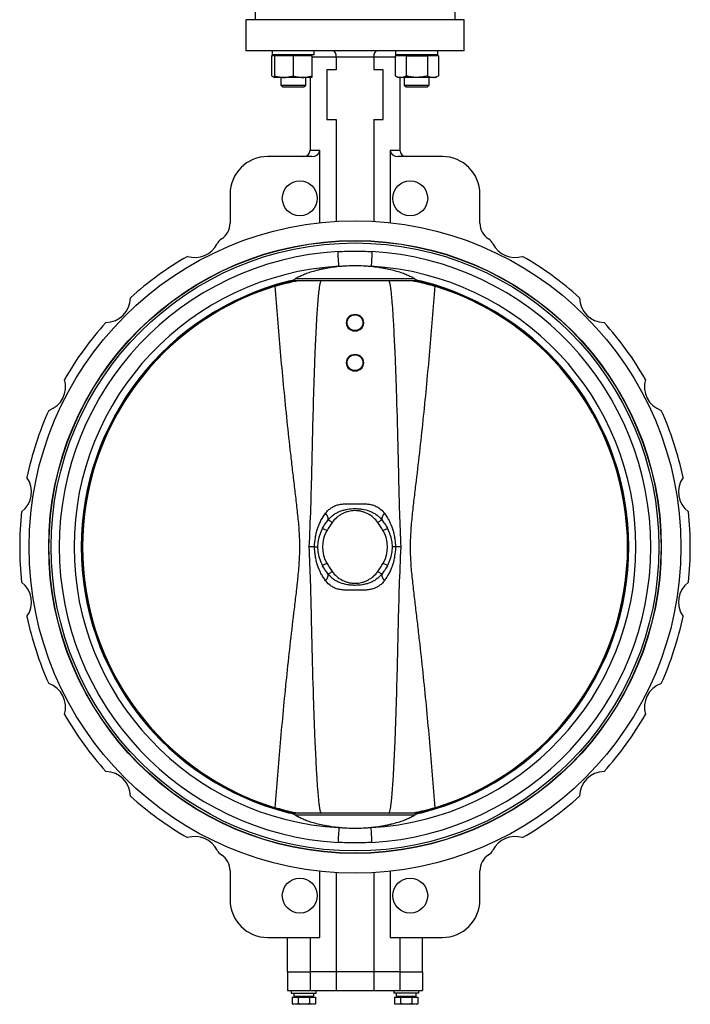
# Model space of a CAD drawing. Header units: millimetres. Extents: x 441 to 3746, y -9 to 3132.
# Tile 3 of 8: x 1439 to 1976, y 893 to 1681. Entities that reach past the tile are written whole.
import ezdxf

# ---------------------------------------------------------------- set-up
doc = ezdxf.new("R2010")
doc.units = ezdxf.units.MM

msp = doc.modelspace()

# ---------------------------------------------------------------- linework, layer by layer
at = {"color": 7, "linetype": 'Continuous', "lineweight": 25}
for p, q in [((1627.94, 1691.24), (1627.94, 1681.24)), ((1787.94, 1691.24), (1787.94, 1681.24)), ((1620.44, 1681.24), (1620.44, 1656.24)), ((1627.94, 1681.24), (1620.44, 1681.24)), ((1787.94, 1681.24), (1627.94, 1681.24)), ((1795.44, 1681.24), (1787.94, 1681.24)), ((1795.44, 1656.24), (1795.44, 1681.24)), ((1795.44, 1656.24), (1620.44, 1656.24)), ((1641.64, 1656.24), (1641.64, 1653.04)), ((1675.24, 1653.04), (1675.24, 1656.24)), ((1740.65, 1653.04), (1740.65, 1656.24)), ((1774.24, 1653.04), (1774.24, 1656.24)), ((1643.44, 1652.24), (1641.12, 1652.24)), ((1641.12, 1652.24), (1641.12, 1636.38)), ((1675.24, 1653.04), (1641.64, 1653.04)), ((1643.44, 1653.04), (1643.44, 1652.24)), ((1650.94, 1652.24), (1643.44, 1652.24)), ((1643.44, 1652.24), (1643.44, 1636.38)), ((1658.44, 1652.24), (1650.94, 1652.24)), ((1665.94, 1652.24), (1658.44, 1652.24)), ((1658.44, 1652.24), (1658.44, 1636.38)), ((1673.44, 1652.24), (1665.94, 1652.24)), ((1673.44, 1652.24), (1673.44, 1653.04)), ((1673.44, 1652.24), (1673.44, 1636.38)), ((1722.94, 1651.24), (1692.94, 1651.24)), ((1692.94, 1651.24), (1692.94, 1641.24)), ((1722.94, 1651.24), (1722.94, 1641.24)), ((1744.45, 1652.24), (1740.12, 1652.24)), ((1740.12, 1652.24), (1740.12, 1636.38)), ((1774.24, 1653.04), (1740.65, 1653.04)), ((1742.44, 1653.04), (1742.44, 1652.24)), ((1748.78, 1652.24), (1744.45, 1652.24)), ((1748.78, 1652.24), (1748.78, 1636.38)), ((1748.78, 1652.24), (1757.44, 1652.24)), ((1757.44, 1652.24), (1766.1, 1652.24)), ((1770.43, 1652.24), (1766.1, 1652.24)), ((1766.1, 1652.24), (1766.1, 1636.38)), ((1774.76, 1652.24), (1770.43, 1652.24)), ((1772.44, 1652.24), (1772.44, 1653.04)), ((1774.76, 1652.24), (1774.76, 1636.38)), ((1685.44, 1641.24), (1685.44, 1601.24)), ((1692.94, 1641.24), (1685.44, 1641.24)), ((1730.44, 1641.24), (1722.94, 1641.24)), ((1730.44, 1601.24), (1730.44, 1641.24)), ((1641.12, 1636.38), (1643.44, 1635.04)), ((1650.94, 1635.04), (1643.44, 1635.04)), ((1648.44, 1635.04), (1648.44, 1628.81)), ((1665.94, 1635.04), (1650.94, 1635.04)), ((1673.44, 1635.04), (1665.94, 1635.04)), ((1668.44, 1628.81), (1668.44, 1635.04)), ((1671.94, 1635.04), (1671.94, 1576.74)), ((1740.12, 1636.38), (1742.44, 1635.04)), ((1744.45, 1635.04), (1742.44, 1635.04)), ((1743.94, 1635.04), (1743.94, 1576.74)), ((1757.44, 1635.04), (1744.45, 1635.04)), ((1747.44, 1635.04), (1747.44, 1628.81)), ((1770.43, 1635.04), (1757.44, 1635.04)), ((1767.44, 1628.81), (1767.44, 1635.04)), ((1772.44, 1635.04), (1770.43, 1635.04)), ((1772.44, 1635.04), (1774.76, 1636.38)), ((1648.44, 1628.81), (1649.81, 1627.44)), ((1648.44, 1628.81), (1668.44, 1628.81)), ((1649.81, 1627.44), (1667.07, 1627.44)), ((1667.07, 1627.44), (1668.44, 1628.81)), ((1747.44, 1628.81), (1748.81, 1627.44)), ((1747.44, 1628.81), (1767.44, 1628.81)), ((1748.81, 1627.44), (1766.06, 1627.44)), ((1766.06, 1627.44), (1767.44, 1628.81)), ((1685.44, 1601.24), (1692.94, 1601.24)), ((1692.94, 1601.24), (1692.94, 1519.81)), ((1722.94, 1601.24), (1730.44, 1601.24)), ((1722.94, 1601.24), (1722.94, 1519.81)), ((1671.94, 1576.74), (1679.72, 1576.74)), ((1679.72, 1518.71), (1679.72, 1576.74)), ((1736.16, 1576.74), (1743.94, 1576.74)), ((1736.16, 1576.74), (1736.16, 1518.71)), ((1673.38, 1571.74), (1637.94, 1571.74)), ((1777.94, 1571.74), (1742.49, 1571.74)), ((1607.94, 1541.74), (1607.94, 1518.37)), ((1807.94, 1518.37), (1807.94, 1541.74)), ((1688.96, 1503.75), (1688.96, 1503.55)), ((1726.91, 1503.55), (1726.91, 1503.75)), ((1755.79, 1473.89), (1660.08, 1473.89)), ((1756.3, 1472.29), (1659.57, 1472.29)), ((1675.55, 1259.24), (1671.09, 1259.24)), ((1744.79, 1259.24), (1740.32, 1259.24)), ((1756.3, 1046.19), (1659.57, 1046.19)), ((1755.79, 1044.59), (1660.08, 1044.59)), ((1688.96, 1014.92), (1688.96, 1014.72)), ((1726.91, 1014.72), (1726.91, 1014.92)), ((1607.94, 1000.11), (1607.94, 976.74)), ((1679.72, 946.74), (1679.72, 999.77)), ((1692.94, 998.67), (1692.94, 919.24)), ((1722.94, 998.67), (1722.94, 919.24)), ((1736.16, 999.77), (1736.16, 946.74)), ((1807.94, 976.74), (1807.94, 1000.11)), ((1637.94, 946.74), (1679.72, 946.74)), ((1653.94, 919.24), (1653.94, 946.74)), ((1671.94, 946.74), (1671.94, 919.24)), ((1736.16, 946.74), (1777.94, 946.74)), ((1743.94, 946.74), (1743.94, 919.24)), ((1761.94, 919.24), (1761.94, 946.74)), ((1653.94, 919.24), (1671.94, 919.24)), ((1653.94, 919.24), (1653.94, 904.24)), ((1692.94, 919.24), (1671.94, 919.24)), ((1671.94, 919.24), (1671.94, 904.24)), ((1722.94, 919.24), (1692.94, 919.24)), ((1692.94, 919.24), (1692.94, 904.24)), ((1743.94, 919.24), (1722.94, 919.24)), ((1722.94, 919.24), (1722.94, 904.24)), ((1743.94, 919.24), (1761.94, 919.24)), ((1743.94, 919.24), (1743.94, 904.24)), ((1761.94, 919.24), (1761.94, 904.24)), ((1653.94, 904.24), (1671.94, 904.24)), ((1656.94, 904.24), (1656.94, 902.24)), ((1656.94, 902.24), (1676.94, 902.24)), ((1657.7, 899.04), (1657.7, 893.69)), ((1657.7, 899.04), (1662.32, 899.04)), ((1658.89, 899.64), (1659.03, 899.64)), ((1659.03, 899.64), (1674.99, 899.64)), ((1662.32, 899.04), (1662.32, 893.69)), ((1662.32, 899.04), (1671.56, 899.04)), ((1671.56, 899.04), (1671.56, 893.69)), ((1671.56, 899.04), (1676.18, 899.04)), ((1671.94, 904.24), (1692.94, 904.24)), ((1674.99, 899.64), (1674.99, 902.24)), ((1676.18, 899.04), (1676.18, 893.69)), ((1676.94, 902.24), (1676.94, 904.24)), ((1692.94, 904.24), (1722.94, 904.24)), ((1722.94, 904.24), (1743.94, 904.24)), ((1738.94, 904.24), (1738.94, 902.24)), ((1758.94, 902.24), (1738.94, 902.24)), ((1739.7, 899.04), (1739.7, 893.69)), ((1739.7, 899.04), (1744.32, 899.04)), ((1740.89, 902.24), (1740.89, 899.64)), ((1740.89, 899.64), (1756.99, 899.64)), ((1743.94, 904.24), (1761.94, 904.24)), ((1744.32, 899.04), (1744.32, 893.69)), ((1744.32, 899.04), (1753.56, 899.04)), ((1753.56, 899.04), (1753.56, 893.69)), ((1753.56, 899.04), (1758.18, 899.04)), ((1758.18, 899.04), (1758.18, 893.69)), ((1758.94, 902.24), (1758.94, 904.24)), ((1657.7, 893.69), (1658.94, 893.24)), ((1660.01, 893.24), (1657.7, 893.69)), ((1662.32, 893.69), (1660.01, 893.24)), ((1666.94, 893.24), (1660.01, 893.24)), ((1673.87, 893.24), (1666.94, 893.24)), ((1673.87, 893.24), (1671.56, 893.69)), ((1676.18, 893.69), (1673.87, 893.24)), ((1674.94, 893.24), (1676.18, 893.69)), ((1739.7, 893.69), (1740.94, 893.24)), ((1742.01, 893.24), (1739.7, 893.69)), ((1744.32, 893.69), (1742.01, 893.24)), ((1748.94, 893.24), (1742.01, 893.24)), ((1755.87, 893.24), (1748.94, 893.24)), ((1755.87, 893.24), (1753.56, 893.69)), ((1758.18, 893.69), (1755.87, 893.24)), ((1756.94, 893.24), (1758.18, 893.69))]:
    msp.add_line(p, q, dxfattribs=at)
at = {"color": 8, "linetype": 'Continuous', "lineweight": 25}
for p, q in [((1692.94, 1651.24), (1673.44, 1651.24)), ((1740.12, 1651.24), (1722.94, 1651.24))]:
    msp.add_line(p, q, dxfattribs=at)
at = {"color": 7, "linetype": 'Continuous', "lineweight": 25, "flags": 128}
for points in [[(1695.01, 1483.87), (1694.98, 1484.38), (1694.93, 1485.25), (1694.86, 1486.44), (1694.78, 1487.92), (1694.68, 1489.64), (1694.57, 1491.55), (1694.45, 1493.59), (1694.33, 1495.7)], [(1721.55, 1495.7), (1721.43, 1493.59), (1721.31, 1491.55), (1721.2, 1489.64), (1721.1, 1487.92), (1721.02, 1486.44), (1720.95, 1485.25), (1720.9, 1484.38), (1720.87, 1483.87)], [(1653.89, 1471.67), (1653.89, 1471.67), (1653.89, 1471.67), (1653.89, 1471.67), (1653.89, 1471.67), (1653.89, 1471.67), (1653.89, 1471.67), (1653.89, 1471.67), (1653.89, 1471.68)], [(1761.99, 1471.67), (1761.99, 1471.67), (1761.99, 1471.67), (1761.99, 1471.67), (1761.99, 1471.67), (1761.99, 1471.67), (1761.99, 1471.67), (1761.99, 1471.67), (1761.99, 1471.68)], [(1689.67, 1278.79), (1689.16, 1279.16), (1688.65, 1279.52), (1688.17, 1279.87), (1687.73, 1280.18), (1687.34, 1280.46), (1687.01, 1280.7), (1686.75, 1280.89), (1686.56, 1281.03)], [(1726.2, 1278.79), (1726.72, 1279.16), (1727.23, 1279.52), (1727.7, 1279.87), (1728.14, 1280.18), (1728.54, 1280.46), (1728.87, 1280.7), (1729.13, 1280.89), (1729.32, 1281.03)], [(1685.41, 1272.21), (1684.73, 1272.6), (1684.08, 1272.98), (1683.48, 1273.32), (1682.96, 1273.63), (1682.53, 1273.87), (1682.21, 1274.06), (1682.01, 1274.17), (1681.94, 1274.21)], [(1733.93, 1274.21), (1733.87, 1274.17), (1733.67, 1274.06), (1733.35, 1273.87), (1732.92, 1273.63), (1732.39, 1273.32), (1731.79, 1272.98), (1731.14, 1272.6), (1730.47, 1272.21)], [(1685.41, 1246.26), (1684.73, 1245.87), (1684.08, 1245.5), (1683.48, 1245.15), (1682.96, 1244.85), (1682.53, 1244.6), (1682.21, 1244.42), (1682.01, 1244.3), (1681.94, 1244.26)], [(1733.93, 1244.26), (1733.87, 1244.3), (1733.67, 1244.42), (1733.35, 1244.6), (1732.92, 1244.85), (1732.39, 1245.15), (1731.79, 1245.5), (1731.14, 1245.87), (1730.47, 1246.26)], [(1686.56, 1237.45), (1686.75, 1237.58), (1687.01, 1237.77), (1687.34, 1238.01), (1687.73, 1238.29), (1688.17, 1238.61), (1688.65, 1238.95), (1689.16, 1239.31), (1689.67, 1239.68)], [(1729.32, 1237.45), (1729.13, 1237.58), (1728.87, 1237.77), (1728.54, 1238.01), (1728.14, 1238.29), (1727.7, 1238.61), (1727.23, 1238.95), (1726.72, 1239.31), (1726.2, 1239.68)], [(1653.89, 1046.8), (1653.89, 1046.8), (1653.89, 1046.8), (1653.89, 1046.8), (1653.89, 1046.8), (1653.89, 1046.8), (1653.89, 1046.8), (1653.89, 1046.8), (1653.89, 1046.8)], [(1761.99, 1046.8), (1761.99, 1046.8), (1761.99, 1046.8), (1761.99, 1046.8), (1761.99, 1046.8), (1761.99, 1046.8), (1761.99, 1046.8), (1761.99, 1046.8), (1761.99, 1046.8)], [(1695.01, 1034.61), (1694.98, 1034.09), (1694.93, 1033.23), (1694.86, 1032.04), (1694.78, 1030.56), (1694.68, 1028.83), (1694.57, 1026.92), (1694.45, 1024.88), (1694.33, 1022.78)], [(1721.55, 1022.78), (1721.43, 1024.88), (1721.31, 1026.92), (1721.2, 1028.83), (1721.1, 1030.56), (1721.02, 1032.04), (1720.95, 1033.23), (1720.9, 1034.09), (1720.87, 1034.61)]]:
    msp.add_lwpolyline(points, dxfattribs=at)
at = {"color": 7, "linetype": 'Continuous', "lineweight": 25}
for centre, radius in [((1663.75, 1538.26), 14), ((1752.13, 1538.26), 14), ((1707.94, 1259.24), 261), ((1707.94, 1259.24), 245.25), ((1707.94, 1259.24), 245.05), ((1707.94, 1259.24), 243.3), ((1707.94, 1438.73), 6.8), ((1707.94, 1438.73), 6.32), ((1707.94, 1406.73), 6.8), ((1707.94, 1406.73), 6.32), ((1663.75, 980.22), 14), ((1752.13, 980.22), 14)]:
    msp.add_circle(centre, radius, dxfattribs=at)
for centre, radius, start, end in [((1666.94, 1576.74), 5, 270, 0), ((1748.94, 1576.74), 5, 180, 270), ((1637.94, 1541.74), 30, 90, 180), ((1777.94, 1541.74), 30, 0, 90), ((1592.94, 1518.37), 15, 302.58724, 0), ((1822.94, 1518.37), 15, 180, 237.41276), ((1606.4, 1497.3), 10, 122.58724, 152.9441), ((1809.47, 1497.3), 10, 27.0559, 57.41276), ((1579.69, 1510.95), 20, 252.89397, 332.9441), ((1836.19, 1510.95), 20, 207.0559, 287.10603), ((1707.94, 1259.24), 236.85, 93.29412, 266.70588), ((1707.94, 1259.24), 268.5, 119.9717, 132.0283), ((1707.94, 1259.24), 236.85, 273.29412, 86.70588), ((1707.94, 1259.24), 268.5, 47.9717, 60.0283), ((1707.94, 1259.24), 225, 93.29412, 266.70588), ((1707.94, 1259.24), 225, 273.29412, 86.70588), ((1707.94, 1259.24), 219.21, 104.27428, 255.72572), ((1707.94, 1259.24), 219.2, 104.27428, 255.72572), ((1707.94, 1259.24), 218.28, 102.56318, 257.43682), ((1707.94, 1259.24), 218.25, 107.02537, 252.97463), ((1658.82, 1452.29), 20, 98.33067, 99.19645), ((1707.94, 1259.24), 218.28, 282.56318, 77.43682), ((1757.05, 1452.29), 20, 80.80355, 81.66933), ((1707.94, 1259.24), 219.21, 284.27428, 75.72572), ((1707.94, 1259.24), 219.2, 284.27428, 75.72572), ((1707.94, 1259.24), 218.25, 287.02537, 72.97463), ((1508.18, 1458.99), 20, 270.89397, 359.10603), ((1907.7, 1458.99), 20, 180.89397, 269.10603), ((1707.94, 1259.24), 268.5, 137.9717, 150.0283), ((1707.94, 1259.24), 268.5, 29.9717, 42.0283), ((1456.23, 1387.49), 20, 288.89397, 17.10603), ((1959.65, 1387.49), 20, 162.89397, 251.10603), ((1707.94, 1259.24), 268.5, 155.9717, 168.0283), ((1707.94, 1259.24), 268.5, 11.9717, 24.0283), ((1428.92, 1303.43), 20, 306.89397, 35.10603), ((1986.96, 1303.43), 20, 144.89397, 233.10603), ((1707.94, 1259.24), 268.5, 173.9717, 186.0283), ((1677.49, 1280.39), 9.09, 4.01419, 40.245), ((1738.39, 1280.39), 9.09, 139.755, 175.98581), ((1707.94, 1259.24), 268.5, 353.9717, 6.0283), ((1707.94, 1259.24), 30, 150.0583, 209.9417), ((1707.94, 1259.24), 26, 150.0583, 209.9417), ((1707.94, 1259.24), 26, 330.0583, 29.9417), ((1707.94, 1259.24), 30, 330.0583, 29.9417), ((1677.49, 1238.09), 9.09, 319.755, 355.98581), ((1738.39, 1238.09), 9.09, 184.01419, 220.245), ((1428.92, 1215.04), 20, 324.89397, 53.10603), ((1986.96, 1215.04), 20, 126.89397, 215.10603), ((1707.94, 1259.24), 268.5, 191.9717, 204.0283), ((1707.94, 1259.24), 268.5, 335.9717, 348.0283), ((1456.23, 1130.98), 20, 342.89397, 71.10603), ((1959.65, 1130.98), 20, 108.89397, 197.10603), ((1707.94, 1259.24), 268.5, 209.9717, 222.0283), ((1707.94, 1259.24), 268.5, 317.9717, 330.0283), ((1508.18, 1059.48), 20, 0.89397, 89.10603), ((1907.7, 1059.48), 20, 90.89397, 179.10603), ((1707.94, 1259.24), 268.5, 227.9717, 240.0283), ((1707.94, 1259.24), 268.5, 299.9717, 312.0283), ((1658.82, 1066.19), 20, 260.80355, 261.66933), ((1757.05, 1066.19), 20, 278.33067, 279.19645), ((1579.69, 1007.53), 20, 27.0559, 107.10603), ((1836.19, 1007.53), 20, 72.89397, 152.9441), ((1606.4, 1021.17), 10, 207.0559, 237.41276), ((1809.47, 1021.17), 10, 302.58724, 332.9441), ((1592.94, 1000.11), 15, 0, 57.41276), ((1822.94, 1000.11), 15, 122.58724, 180), ((1637.94, 976.74), 30, 180, 270), ((1777.94, 976.74), 30, 270, 0)]:
    msp.add_arc(centre, radius, start, end, dxfattribs=at)
at = {"color": 8, "linetype": 'Continuous', "lineweight": 25}
for start, end in [(103.57047, 256.42953), (283.57047, 76.42953)]:
    msp.add_arc((1707.94, 1259.24), 219.03, start, end, dxfattribs=at)
at = {"color": 7, "linetype": 'Continuous', "lineweight": 25}
for centre, major_axis, ratio, start_param, end_param in [((1690.49, 1651.24), (0, 5), 0.489084, 4.712389, 6.283185), ((1725.38, 1651.24), (0, 5), 0.489084, 0, 1.570796), ((1673.38, 1576.74), (6.33, 0), 0.789352, 4.712389, 6.283185), ((1742.49, 1576.74), (6.33, 0), 0.789352, 3.141593, 4.712389), ((1666.94, 902.24), (0, 13.94), 0.57735, 1.570796, 1.758368), ((1666.94, 899.64), (0, 13.94), 0.57735, 1.477424, 1.570796), ((1748.94, 899.64), (0, 13.94), 0.57735, 4.712389, 4.89996), ((1748.94, 902.24), (0, 13.94), 0.57735, 4.619017, 4.712389)]:
    msp.add_ellipse(centre, major_axis=major_axis, ratio=ratio, start_param=start_param, end_param=end_param, dxfattribs=at)
for points, knots in [([(1641.12, 1636.38), (1641.82, 1635.96), (1642.58, 1635.5), (1643.37, 1635.38), (1643.44, 1635.37)], [0, 0, 0, 0, 0.9159386, 1, 1, 1, 1]), ([(1643.44, 1636.38), (1644.66, 1636), (1647.12, 1635.25), (1649.66, 1635.11), (1650.94, 1635.04)], [0, 0, 0, 0, 0.495458, 1, 1, 1, 1]), ([(1643.44, 1636.38), (1643.44, 1636.18), (1643.44, 1635.7), (1643.44, 1635.16), (1643.44, 1635.08), (1643.44, 1635.04)], [0, 0, 0, 0, 0.257243, 0.62638, 1, 1, 1, 1]), ([(1650.94, 1635.04), (1651.12, 1635.04), (1652.46, 1635.05), (1655, 1635.34), (1657.29, 1636.03), (1658.44, 1636.38)], [0, 0, 0, 0, 0.070103, 0.530791, 1, 1, 1, 1]), ([(1658.44, 1636.38), (1659.66, 1636), (1662.12, 1635.25), (1664.66, 1635.11), (1665.94, 1635.04)], [0, 0, 0, 0, 0.495458, 1, 1, 1, 1]), ([(1665.94, 1635.04), (1666.12, 1635.04), (1667.46, 1635.05), (1670, 1635.34), (1672.29, 1636.03), (1673.44, 1636.38)], [0, 0, 0, 0, 0.070103, 0.530791, 1, 1, 1, 1]), ([(1673.44, 1636.38), (1673.44, 1636.18), (1673.44, 1635.7), (1673.44, 1635.16), (1673.44, 1635.08), (1673.44, 1635.04)], [0, 0, 0, 0, 0.257243, 0.62638, 1, 1, 1, 1]), ([(1740.12, 1636.38), (1740.82, 1636), (1742.24, 1635.25), (1743.7, 1635.11), (1744.45, 1635.04)], [0, 0, 0, 0, 0.495458, 1, 1, 1, 1]), ([(1744.45, 1635.04), (1744.55, 1635.04), (1745.33, 1635.05), (1746.79, 1635.34), (1748.11, 1636.03), (1748.78, 1636.38)], [0, 0, 0, 0, 0.070103, 0.530791, 1, 1, 1, 1]), ([(1757.44, 1635.04), (1756.65, 1635.06), (1754.8, 1635.11), (1751.89, 1635.55), (1749.82, 1636.1), (1748.78, 1636.38)], [0, 0, 0, 0, 0.268407, 0.632372, 1, 1, 1, 1]), ([(1766.1, 1636.38), (1765.37, 1636.18), (1763.6, 1635.7), (1760.71, 1635.16), (1758.53, 1635.08), (1757.44, 1635.04)], [0, 0, 0, 0, 0.257243, 0.62638, 1, 1, 1, 1]), ([(1766.1, 1636.38), (1766.8, 1636), (1768.22, 1635.25), (1769.69, 1635.11), (1770.43, 1635.04)], [0, 0, 0, 0, 0.495458, 1, 1, 1, 1]), ([(1770.43, 1635.04), (1770.53, 1635.04), (1771.31, 1635.05), (1772.77, 1635.34), (1774.09, 1636.03), (1774.76, 1636.38)], [0, 0, 0, 0, 0.070103, 0.530791, 1, 1, 1, 1]), ([(1694.33, 1495.7), (1696.6, 1495.83), (1698.86, 1495.89), (1703.4, 1495.96), (1705.67, 1495.97), (1710.21, 1495.97), (1712.47, 1495.96), (1717.01, 1495.89), (1719.28, 1495.83), (1721.55, 1495.7)], [0, 0, 0, 0, 0.25, 0.25, 0.5, 0.5, 0.75, 0.75, 1, 1, 1, 1]), ([(1660.08, 1473.89), (1660.78, 1474.36), (1661.58, 1474.84), (1663.4, 1475.81), (1664.42, 1476.3), (1666.1, 1477.04), (1666.69, 1477.29), (1667.61, 1477.66), (1667.92, 1477.78), (1668.56, 1478.03), (1668.89, 1478.15), (1670.56, 1478.76), (1671.98, 1479.23), (1674.97, 1480.15), (1676.56, 1480.59), (1679.06, 1481.21), (1679.91, 1481.41), (1681.67, 1481.8), (1682.57, 1481.99), (1685.3, 1482.53), (1687.17, 1482.85), (1691.02, 1483.42), (1692.99, 1483.67), (1695.01, 1483.87)], [0, 0, 0, 0, 0.125, 0.125, 0.25, 0.25, 0.3125, 0.3125, 0.34375, 0.34375, 0.375, 0.375, 0.5, 0.5, 0.625, 0.625, 0.6875, 0.6875, 0.75, 0.75, 0.875, 0.875, 1, 1, 1, 1]), ([(1695.01, 1483.87), (1696.06, 1483.97), (1697.12, 1484.06), (1699.27, 1484.22), (1700.36, 1484.29), (1703.6, 1484.45), (1705.76, 1484.5), (1710.1, 1484.5), (1712.27, 1484.45), (1715, 1484.32), (1715.54, 1484.29), (1716.62, 1484.22), (1717.16, 1484.18), (1718.76, 1484.06), (1719.82, 1483.97), (1720.87, 1483.87)], [0, 0, 0, 0, 0.125, 0.125, 0.25, 0.25, 0.5, 0.5, 0.75, 0.75, 0.8125, 0.8125, 0.875, 0.875, 1, 1, 1, 1]), ([(1720.87, 1483.87), (1722.88, 1483.67), (1724.85, 1483.42), (1727.74, 1483), (1728.7, 1482.84), (1730.59, 1482.52), (1731.52, 1482.35), (1734.24, 1481.81), (1735.97, 1481.42), (1739.3, 1480.59), (1740.88, 1480.15), (1743.15, 1479.46), (1743.89, 1479.23), (1745.31, 1478.75), (1745.99, 1478.51), (1747.97, 1477.79), (1749.19, 1477.3), (1751.43, 1476.32), (1752.46, 1475.82), (1754.29, 1474.84), (1755.1, 1474.36), (1755.79, 1473.89)], [0, 0, 0, 0, 0.125, 0.125, 0.1875, 0.1875, 0.25, 0.25, 0.375, 0.375, 0.5, 0.5, 0.5625, 0.5625, 0.625, 0.625, 0.75, 0.75, 0.875, 0.875, 1, 1, 1, 1]), ([(1644.04, 1467.92), (1646.55, 1468.66), (1650.35, 1469.78), (1655.4, 1471.01), (1658.7, 1471.77), (1660.63, 1472.12), (1661.35, 1472.25)], [0, 0, 0, 0, 0.428581, 0.64909, 0.869591, 1, 1, 1, 1]), ([(1644.04, 1050.55), (1645.35, 1067.9), (1646.76, 1085.24), (1649.81, 1119.89), (1651.46, 1137.21), (1654.14, 1163.17), (1655.07, 1171.82), (1657.01, 1189.12), (1658.02, 1197.77), (1659.57, 1210.74), (1660.08, 1215.06), (1661.1, 1223.71), (1661.6, 1228.04), (1662.52, 1236.71), (1662.94, 1241.05), (1663.41, 1247.59), (1663.53, 1249.77), (1663.71, 1254.14), (1663.76, 1256.33), (1663.78, 1260.72), (1663.75, 1262.92), (1663.6, 1267.32), (1663.49, 1269.52), (1663.06, 1276.09), (1662.65, 1280.46), (1661.74, 1289.19), (1661.24, 1293.55), (1660.22, 1302.27), (1659.7, 1306.62), (1658.66, 1315.33), (1658.15, 1319.68), (1657.13, 1328.39), (1656.63, 1332.74), (1655.17, 1345.81), (1654.23, 1354.52), (1651.52, 1380.66), (1649.86, 1398.1), (1646.78, 1432.99), (1645.36, 1450.45), (1644.04, 1467.92)], [0, 0, 0, 0, 0.125, 0.125, 0.25, 0.25, 0.3125, 0.3125, 0.375, 0.375, 0.40625, 0.40625, 0.4375, 0.4375, 0.46875, 0.46875, 0.484375, 0.484375, 0.5, 0.5, 0.515625, 0.515625, 0.53125, 0.53125, 0.5625, 0.5625, 0.59375, 0.59375, 0.625, 0.625, 0.65625, 0.65625, 0.6875, 0.6875, 0.75, 0.75, 0.875, 0.875, 1, 1, 1, 1]), ([(1653.89, 1471.68), (1654.19, 1471.75), (1654.5, 1471.82), (1655.08, 1471.94), (1655.37, 1472), (1655.65, 1472.04)], [0, 0, 0, 0, 0.5, 0.5, 1, 1, 1, 1]), ([(1655.63, 1472.03), (1655.35, 1471.99), (1655.07, 1471.93), (1654.49, 1471.81), (1654.19, 1471.75), (1653.89, 1471.67)], [0, 0, 0, 0, 0.5, 0.5, 1, 1, 1, 1]), ([(1655.65, 1472.04), (1655.64, 1472.04), (1655.63, 1472.03), (1655.63, 1472.03), (1655.63, 1472.03), (1655.63, 1472.03), (1655.63, 1472.03)], [0, 0, 0, 0, 0.00008392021, 0.00008392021, 0.00008392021, 0.00009051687, 0.00009051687, 0.00009051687, 0.00009051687]), ([(1655.65, 1472.04), (1655.65, 1472.05), (1655.67, 1472.05), (1655.7, 1472.06), (1655.72, 1472.07), (1655.77, 1472.09), (1655.81, 1472.1), (1655.92, 1472.13), (1656, 1472.15), (1656.23, 1472.22), (1656.39, 1472.26), (1656.54, 1472.3)], [0, 0, 0, 0, 0.0625, 0.0625, 0.125, 0.125, 0.25, 0.25, 0.5, 0.5, 1, 1, 1, 1]), ([(1655.92, 1472.08), (1656.03, 1472.09), (1656.14, 1472.12), (1656.36, 1472.19), (1656.46, 1472.23), (1656.54, 1472.3)], [0, 0, 0, 0, 0.5, 0.5, 1, 1, 1, 1]), ([(1658.82, 1472.29), (1658.63, 1472.29), (1658.43, 1472.28), (1657.98, 1472.27), (1657.73, 1472.26), (1657.23, 1472.23), (1656.97, 1472.2), (1656.58, 1472.16), (1656.45, 1472.15), (1656.19, 1472.11), (1656.05, 1472.1), (1655.92, 1472.08)], [0, 0, 0, 0, 0.25, 0.25, 0.5, 0.5, 0.75, 0.75, 0.875, 0.875, 1, 1, 1, 1]), ([(1656.54, 1472.3), (1656.87, 1472.39), (1657.18, 1472.48), (1657.79, 1472.65), (1658.08, 1472.75), (1658.46, 1472.89), (1658.59, 1472.93), (1658.81, 1473.02), (1658.91, 1473.07), (1659.09, 1473.15), (1659.17, 1473.19), (1659.3, 1473.27), (1659.36, 1473.31), (1659.4, 1473.34)], [0, 0, 0, 0, 0.25, 0.25, 0.5, 0.5, 0.625, 0.625, 0.75, 0.75, 0.875, 0.875, 1, 1, 1, 1]), ([(1659.57, 1472.29), (1659.5, 1472.29), (1659.4, 1472.29), (1659.15, 1472.29), (1659, 1472.29), (1658.82, 1472.29)], [0, 0, 0, 0, 0.5, 0.5, 1, 1, 1, 1]), ([(1659.4, 1473.34), (1659.44, 1473.17), (1659.47, 1472.99), (1659.53, 1472.64), (1659.55, 1472.46), (1659.57, 1472.29)], [0, 0, 0, 0, 0.5, 0.5, 1, 1, 1, 1]), ([(1680.75, 1472.29), (1680.74, 1472.28), (1680.6, 1472.15), (1680.23, 1471.31), (1679.57, 1468.76), (1678.95, 1464.49), (1678.16, 1456.24), (1677.28, 1445.01), (1676.52, 1430.81), (1675.64, 1410.85), (1674.71, 1385.13), (1673.93, 1353.65), (1673.21, 1322.18), (1672.4, 1290.7), (1671.53, 1269.72), (1671.09, 1259.24)], [0, 0, 0, 0, 0.00032, 0.003318, 0.013745, 0.038831, 0.063995, 0.130484, 0.197015, 0.263547, 0.410818, 0.558126, 0.705451, 0.852742, 1, 1, 1, 1]), ([(1744.79, 1259.24), (1744.42, 1268.36), (1743.68, 1286.61), (1743.08, 1313.98), (1742.34, 1346.69), (1741.38, 1379.97), (1740.26, 1410.62), (1739.32, 1431.15), (1738.53, 1444.91), (1737.88, 1454.13), (1737.33, 1460.31), (1736.88, 1464.46), (1736.49, 1467.24), (1736.17, 1469.11), (1735.89, 1470.37), (1735.62, 1471.3), (1735.39, 1471.93), (1735.19, 1472.21), (1735.13, 1472.29)], [0, 0, 0, 0, 0.128083, 0.256207, 0.384334, 0.587401, 0.723424, 0.814595, 0.875749, 0.916812, 0.944429, 0.963045, 0.975638, 0.9842, 0.990067, 0.994133, 0.998411, 1, 1, 1, 1]), ([(1771.84, 1467.92), (1770.52, 1450.58), (1769.11, 1433.24), (1766.06, 1398.58), (1764.42, 1381.26), (1761.73, 1355.3), (1760.8, 1346.65), (1758.86, 1329.36), (1757.85, 1320.71), (1756.31, 1307.74), (1755.79, 1303.41), (1754.77, 1294.76), (1754.27, 1290.43), (1753.35, 1281.76), (1752.93, 1277.42), (1752.47, 1270.89), (1752.34, 1268.71), (1752.16, 1264.34), (1752.11, 1262.15), (1752.09, 1257.75), (1752.13, 1255.55), (1752.27, 1251.15), (1752.39, 1248.96), (1752.82, 1242.38), (1753.22, 1238.01), (1754.13, 1229.28), (1754.63, 1224.92), (1755.65, 1216.21), (1756.18, 1211.85), (1757.21, 1203.14), (1757.73, 1198.79), (1758.74, 1190.08), (1759.24, 1185.73), (1760.71, 1172.67), (1761.65, 1163.96), (1764.36, 1137.82), (1766.02, 1120.38), (1769.09, 1085.48), (1770.52, 1068.02), (1771.84, 1050.55)], [0, 0, 0, 0, 0.125, 0.125, 0.25, 0.25, 0.3125, 0.3125, 0.375, 0.375, 0.40625, 0.40625, 0.4375, 0.4375, 0.46875, 0.46875, 0.484375, 0.484375, 0.5, 0.5, 0.515625, 0.515625, 0.53125, 0.53125, 0.5625, 0.5625, 0.59375, 0.59375, 0.625, 0.625, 0.65625, 0.65625, 0.6875, 0.6875, 0.75, 0.75, 0.875, 0.875, 1, 1, 1, 1]), ([(1754.54, 1472.23), (1755.82, 1471.99), (1759.21, 1471.36), (1765.07, 1469.91), (1769.57, 1468.59), (1771.84, 1467.92)], [0, 0, 0, 0, 0.230446, 0.611, 1, 1, 1, 1]), ([(1757.05, 1472.29), (1756.88, 1472.29), (1756.73, 1472.29), (1756.48, 1472.29), (1756.38, 1472.29), (1756.3, 1472.29)], [0, 0, 0, 0, 0.5, 0.5, 1, 1, 1, 1]), ([(1756.47, 1473.34), (1756.56, 1473.27), (1756.69, 1473.2), (1757.05, 1473.02), (1757.28, 1472.93), (1757.79, 1472.75), (1758.08, 1472.66), (1758.69, 1472.48), (1759.01, 1472.39), (1759.33, 1472.3)], [0, 0, 0, 0, 0.25, 0.25, 0.5, 0.5, 0.75, 0.75, 1, 1, 1, 1]), ([(1757.05, 1472.29), (1757.24, 1472.29), (1757.45, 1472.28), (1757.9, 1472.27), (1758.15, 1472.26), (1758.65, 1472.23), (1758.91, 1472.2), (1759.3, 1472.16), (1759.43, 1472.15), (1759.69, 1472.11), (1759.82, 1472.1), (1759.95, 1472.08)], [0, 0, 0, 0, 0.25, 0.25, 0.5, 0.5, 0.75, 0.75, 0.875, 0.875, 1, 1, 1, 1]), ([(1759.33, 1472.3), (1759.49, 1472.26), (1759.65, 1472.22), (1759.88, 1472.15), (1759.96, 1472.13), (1760.07, 1472.1), (1760.11, 1472.09), (1760.16, 1472.07), (1760.18, 1472.06), (1760.21, 1472.05), (1760.23, 1472.05), (1760.23, 1472.04)], [0, 0, 0, 0, 0.5, 0.5, 0.75, 0.75, 0.875, 0.875, 0.9375, 0.9375, 1, 1, 1, 1]), ([(1759.33, 1472.3), (1759.42, 1472.23), (1759.52, 1472.19), (1759.73, 1472.12), (1759.84, 1472.09), (1759.95, 1472.08)], [0, 0, 0, 0, 0.5, 0.5, 1, 1, 1, 1]), ([(1760.23, 1472.04), (1760.51, 1472), (1760.79, 1471.94), (1761.38, 1471.82), (1761.68, 1471.75), (1761.99, 1471.68)], [0, 0, 0, 0, 0.5, 0.5, 1, 1, 1, 1]), ([(1760.23, 1472.04), (1760.24, 1472.04), (1760.24, 1472.03), (1760.25, 1472.03), (1760.25, 1472.03), (1760.25, 1472.03), (1760.25, 1472.03)], [0, 0, 0, 0, 0.00008392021, 0.00008392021, 0.00008392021, 0.00009051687, 0.00009051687, 0.00009051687, 0.00009051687]), ([(1761.99, 1471.67), (1761.68, 1471.75), (1761.39, 1471.81), (1760.81, 1471.93), (1760.52, 1471.99), (1760.25, 1472.03)], [0, 0, 0, 0, 0.5, 0.5, 1, 1, 1, 1]), ([(1684.43, 1286.26), (1684.75, 1286.69), (1685.09, 1287.09), (1685.78, 1287.88), (1686.14, 1288.25), (1687.26, 1289.32), (1688.07, 1289.97), (1689.36, 1290.84), (1689.81, 1291.11), (1690.74, 1291.61), (1691.21, 1291.85), (1692.66, 1292.47), (1693.66, 1292.81), (1695.22, 1293.19), (1695.74, 1293.3), (1696.81, 1293.48), (1697.36, 1293.55), (1699, 1293.72), (1700.1, 1293.76), (1702.31, 1293.78), (1703.42, 1293.75), (1705.65, 1293.69), (1706.77, 1293.67), (1709.02, 1293.67), (1710.16, 1293.69), (1712.4, 1293.75), (1713.51, 1293.78), (1715.72, 1293.77), (1716.82, 1293.72), (1718.45, 1293.56), (1719, 1293.49), (1720.07, 1293.31), (1720.61, 1293.2), (1722.18, 1292.82), (1723.18, 1292.49), (1724.63, 1291.86), (1725.11, 1291.63), (1726.03, 1291.13), (1726.49, 1290.85), (1728.67, 1289.4), (1730.16, 1287.96), (1731.45, 1286.26)], [0, 0, 0, 0, 0.03125, 0.03125, 0.0625, 0.0625, 0.125, 0.125, 0.15625, 0.15625, 0.1875, 0.1875, 0.25, 0.25, 0.28125, 0.28125, 0.3125, 0.3125, 0.375, 0.375, 0.4375, 0.4375, 0.5, 0.5, 0.5625, 0.5625, 0.625, 0.625, 0.6875, 0.6875, 0.71875, 0.71875, 0.75, 0.75, 0.8125, 0.8125, 0.84375, 0.84375, 0.875, 0.875, 1, 1, 1, 1]), ([(1675.55, 1259.24), (1675.59, 1261.75), (1675.81, 1264.23), (1676.31, 1267.3), (1676.43, 1267.91), (1676.68, 1269.12), (1676.81, 1269.71), (1677.25, 1271.49), (1677.58, 1272.65), (1678.33, 1274.93), (1678.75, 1276.05), (1679.44, 1277.71), (1679.68, 1278.25), (1680.18, 1279.32), (1680.44, 1279.85), (1681.79, 1282.45), (1683.02, 1284.41), (1684.43, 1286.26)], [0, 0, 0, 0, 0.25, 0.25, 0.3125, 0.3125, 0.375, 0.375, 0.5, 0.5, 0.625, 0.625, 0.6875, 0.6875, 0.75, 0.75, 1, 1, 1, 1]), ([(1686.56, 1281.03), (1687.81, 1282.59), (1689.24, 1283.95), (1691.67, 1285.69), (1692.53, 1286.21), (1694.29, 1287.15), (1695.2, 1287.56), (1697.07, 1288.27), (1698.03, 1288.58), (1699.98, 1289.09), (1700.96, 1289.3), (1703.92, 1289.79), (1705.92, 1289.94), (1708.94, 1289.94), (1709.95, 1289.9), (1711.96, 1289.74), (1712.95, 1289.62), (1715.9, 1289.14), (1717.83, 1288.64), (1720.17, 1287.75), (1720.63, 1287.56), (1721.55, 1287.14), (1722, 1286.93), (1723.33, 1286.23), (1724.17, 1285.71), (1725.79, 1284.56), (1726.56, 1283.93), (1728.02, 1282.55), (1728.69, 1281.81), (1729.32, 1281.03)], [0, 0, 0, 0, 0.125, 0.125, 0.1875, 0.1875, 0.25, 0.25, 0.3125, 0.3125, 0.375, 0.375, 0.5, 0.5, 0.5625, 0.5625, 0.625, 0.625, 0.75, 0.75, 0.78125, 0.78125, 0.8125, 0.8125, 0.875, 0.875, 0.9375, 0.9375, 1, 1, 1, 1]), ([(1726.2, 1278.79), (1725.15, 1280.25), (1723.96, 1281.58), (1721.25, 1283.94), (1719.78, 1284.94), (1717.81, 1285.97), (1717.41, 1286.16), (1716.59, 1286.53), (1716.18, 1286.7), (1714.92, 1287.18), (1714.07, 1287.44), (1712.35, 1287.87), (1711.48, 1288.04), (1709.71, 1288.25), (1708.81, 1288.31), (1706.13, 1288.31), (1704.37, 1288.09), (1701.78, 1287.44), (1700.92, 1287.17), (1699.25, 1286.53), (1698.44, 1286.17), (1696.87, 1285.35), (1696.11, 1284.89), (1695.01, 1284.13), (1694.64, 1283.87), (1693.93, 1283.32), (1693.59, 1283.04), (1691.91, 1281.57), (1690.72, 1280.25), (1689.67, 1278.79)], [0, 0, 0, 0, 0.125, 0.125, 0.25, 0.25, 0.28125, 0.28125, 0.3125, 0.3125, 0.375, 0.375, 0.4375, 0.4375, 0.5, 0.5, 0.625, 0.625, 0.6875, 0.6875, 0.75, 0.75, 0.8125, 0.8125, 0.84375, 0.84375, 0.875, 0.875, 1, 1, 1, 1]), ([(1731.45, 1286.26), (1732.15, 1285.34), (1732.81, 1284.39), (1734.05, 1282.41), (1734.63, 1281.4), (1736.26, 1278.25), (1737.17, 1276.07), (1738.3, 1272.65), (1738.63, 1271.49), (1739.07, 1269.7), (1739.2, 1269.1), (1739.45, 1267.89), (1739.56, 1267.29), (1739.87, 1265.46), (1740.02, 1264.23), (1740.24, 1261.75), (1740.31, 1260.49), (1740.32, 1259.24)], [0, 0, 0, 0, 0.125, 0.125, 0.25, 0.25, 0.5, 0.5, 0.625, 0.625, 0.6875, 0.6875, 0.75, 0.75, 0.875, 0.875, 1, 1, 1, 1]), ([(1681.94, 1274.21), (1682.63, 1275.4), (1683.36, 1276.56), (1684.9, 1278.83), (1685.71, 1279.94), (1686.56, 1281.03)], [0, 0, 0, 0, 0.5, 0.5, 1, 1, 1, 1]), ([(1689.67, 1278.79), (1688.91, 1277.73), (1688.17, 1276.65), (1686.75, 1274.46), (1686.06, 1273.35), (1685.41, 1272.21)], [0, 0, 0, 0, 0.5, 0.5, 1, 1, 1, 1]), ([(1730.47, 1272.21), (1729.82, 1273.35), (1729.13, 1274.46), (1727.7, 1276.65), (1726.97, 1277.73), (1726.2, 1278.79)], [0, 0, 0, 0, 0.5, 0.5, 1, 1, 1, 1]), ([(1729.32, 1281.03), (1730.16, 1279.94), (1730.97, 1278.83), (1732.52, 1276.56), (1733.25, 1275.4), (1733.93, 1274.21)], [0, 0, 0, 0, 0.5, 0.5, 1, 1, 1, 1]), ([(1671.09, 1259.24), (1671.46, 1250.12), (1672.2, 1231.87), (1672.8, 1204.49), (1673.54, 1171.78), (1674.5, 1138.5), (1675.62, 1107.86), (1676.56, 1087.33), (1677.34, 1073.57), (1678, 1064.35), (1678.54, 1058.16), (1679, 1054.01), (1679.38, 1051.23), (1679.71, 1049.36), (1679.98, 1048.1), (1680.25, 1047.18), (1680.48, 1046.54), (1680.69, 1046.26), (1680.74, 1046.19)], [0, 0, 0, 0, 0.128083, 0.256207, 0.384334, 0.587401, 0.723424, 0.814595, 0.875749, 0.916812, 0.944429, 0.963045, 0.975638, 0.9842, 0.990067, 0.994133, 0.998411, 1, 1, 1, 1]), ([(1684.43, 1232.21), (1683.73, 1233.13), (1683.07, 1234.09), (1681.83, 1236.06), (1681.24, 1237.08), (1679.62, 1240.22), (1678.71, 1242.4), (1677.58, 1245.82), (1677.25, 1246.99), (1676.81, 1248.77), (1676.67, 1249.38), (1676.42, 1250.58), (1676.31, 1251.19), (1676.01, 1253.01), (1675.85, 1254.24), (1675.63, 1256.72), (1675.57, 1257.98), (1675.55, 1259.24)], [0, 0, 0, 0, 0.125, 0.125, 0.25, 0.25, 0.5, 0.5, 0.625, 0.625, 0.6875, 0.6875, 0.75, 0.75, 0.875, 0.875, 1, 1, 1, 1]), ([(1675.55, 1259.24), (1675.94, 1259.24), (1676.28, 1259.24), (1676.87, 1259.24), (1677.12, 1259.24), (1677.53, 1259.24), (1677.68, 1259.24), (1677.83, 1259.24), (1677.87, 1259.24), (1677.91, 1259.24), (1677.92, 1259.24), (1677.93, 1259.24), (1677.94, 1259.24), (1677.94, 1259.24)], [0, 0, 0, 0, 0.25, 0.25, 0.5, 0.5, 0.75, 0.75, 0.875, 0.875, 0.9375, 0.9375, 1, 1, 1, 1]), ([(1740.32, 1259.24), (1740.29, 1256.72), (1740.07, 1254.24), (1739.56, 1251.18), (1739.45, 1250.57), (1739.2, 1249.36), (1739.07, 1248.76), (1738.63, 1246.98), (1738.3, 1245.82), (1737.54, 1243.54), (1737.13, 1242.42), (1736.43, 1240.77), (1736.19, 1240.22), (1735.69, 1239.15), (1735.43, 1238.62), (1734.08, 1236.02), (1732.85, 1234.06), (1731.45, 1232.21)], [0, 0, 0, 0, 0.25, 0.25, 0.3125, 0.3125, 0.375, 0.375, 0.5, 0.5, 0.625, 0.625, 0.6875, 0.6875, 0.75, 0.75, 1, 1, 1, 1]), ([(1735.13, 1046.19), (1735.14, 1046.2), (1735.27, 1046.32), (1735.65, 1047.16), (1736.3, 1049.72), (1736.93, 1053.99), (1737.71, 1062.23), (1738.6, 1073.47), (1739.35, 1087.67), (1740.24, 1107.63), (1741.17, 1133.35), (1741.95, 1164.82), (1742.67, 1196.3), (1743.47, 1227.77), (1744.35, 1248.75), (1744.79, 1259.24)], [0, 0, 0, 0, 0.00032, 0.003318, 0.013745, 0.038831, 0.063995, 0.130484, 0.197015, 0.263547, 0.410818, 0.558126, 0.705451, 0.852742, 1, 1, 1, 1]), ([(1740.32, 1259.24), (1739.94, 1259.24), (1739.6, 1259.24), (1739.01, 1259.24), (1738.76, 1259.24), (1738.35, 1259.24), (1738.2, 1259.24), (1738.04, 1259.24), (1738, 1259.24), (1737.96, 1259.24), (1737.95, 1259.24), (1737.94, 1259.24), (1737.94, 1259.24), (1737.94, 1259.24)], [0, 0, 0, 0, 0.25, 0.25, 0.5, 0.5, 0.75, 0.75, 0.875, 0.875, 0.9375, 0.9375, 1, 1, 1, 1]), ([(1685.41, 1246.26), (1686.06, 1245.13), (1686.75, 1244.01), (1688.17, 1241.83), (1688.91, 1240.75), (1689.67, 1239.68)], [0, 0, 0, 0, 0.5, 0.5, 1, 1, 1, 1]), ([(1726.2, 1239.68), (1726.97, 1240.75), (1727.7, 1241.83), (1729.13, 1244.01), (1729.82, 1245.13), (1730.47, 1246.26)], [0, 0, 0, 0, 0.5, 0.5, 1, 1, 1, 1]), ([(1686.56, 1237.45), (1685.71, 1238.53), (1684.9, 1239.64), (1683.36, 1241.91), (1682.63, 1243.07), (1681.94, 1244.26)], [0, 0, 0, 0, 0.5, 0.5, 1, 1, 1, 1]), ([(1729.32, 1237.45), (1728.07, 1235.88), (1726.64, 1234.52), (1724.21, 1232.79), (1723.35, 1232.26), (1721.58, 1231.33), (1720.68, 1230.92), (1718.81, 1230.2), (1717.85, 1229.9), (1715.9, 1229.38), (1714.91, 1229.17), (1711.95, 1228.69), (1709.96, 1228.53), (1706.94, 1228.53), (1705.93, 1228.57), (1703.92, 1228.73), (1702.92, 1228.85), (1699.97, 1229.34), (1698.05, 1229.83), (1695.71, 1230.72), (1695.24, 1230.92), (1694.32, 1231.33), (1693.87, 1231.55), (1692.55, 1232.25), (1691.7, 1232.77), (1690.09, 1233.91), (1689.32, 1234.55), (1687.86, 1235.93), (1687.19, 1236.66), (1686.56, 1237.45)], [0, 0, 0, 0, 0.125, 0.125, 0.1875, 0.1875, 0.25, 0.25, 0.3125, 0.3125, 0.375, 0.375, 0.5, 0.5, 0.5625, 0.5625, 0.625, 0.625, 0.75, 0.75, 0.78125, 0.78125, 0.8125, 0.8125, 0.875, 0.875, 0.9375, 0.9375, 1, 1, 1, 1]), ([(1689.67, 1239.68), (1690.72, 1238.22), (1691.92, 1236.9), (1694.63, 1234.53), (1696.09, 1233.53), (1698.06, 1232.51), (1698.47, 1232.31), (1699.28, 1231.94), (1699.7, 1231.77), (1700.95, 1231.3), (1701.8, 1231.03), (1703.52, 1230.6), (1704.4, 1230.44), (1706.17, 1230.22), (1707.07, 1230.16), (1709.74, 1230.17), (1711.5, 1230.39), (1714.1, 1231.04), (1714.96, 1231.31), (1716.62, 1231.94), (1717.43, 1232.31), (1719, 1233.13), (1719.76, 1233.58), (1720.87, 1234.34), (1721.23, 1234.61), (1721.94, 1235.15), (1722.29, 1235.44), (1723.96, 1236.9), (1725.15, 1238.22), (1726.2, 1239.68)], [0, 0, 0, 0, 0.125, 0.125, 0.25, 0.25, 0.28125, 0.28125, 0.3125, 0.3125, 0.375, 0.375, 0.4375, 0.4375, 0.5, 0.5, 0.625, 0.625, 0.6875, 0.6875, 0.75, 0.75, 0.8125, 0.8125, 0.84375, 0.84375, 0.875, 0.875, 1, 1, 1, 1]), ([(1733.93, 1244.26), (1733.25, 1243.07), (1732.52, 1241.91), (1730.97, 1239.64), (1730.16, 1238.53), (1729.32, 1237.45)], [0, 0, 0, 0, 0.5, 0.5, 1, 1, 1, 1]), ([(1731.45, 1232.21), (1731.13, 1231.79), (1730.79, 1231.38), (1730.09, 1230.6), (1729.73, 1230.22), (1728.61, 1229.15), (1727.81, 1228.5), (1726.51, 1227.64), (1726.07, 1227.36), (1725.14, 1226.86), (1724.66, 1226.63), (1723.21, 1226), (1722.21, 1225.67), (1720.66, 1225.29), (1720.13, 1225.18), (1719.06, 1225), (1718.52, 1224.92), (1716.88, 1224.76), (1715.78, 1224.71), (1713.57, 1224.69), (1712.46, 1224.72), (1710.23, 1224.78), (1709.1, 1224.81), (1706.85, 1224.81), (1705.72, 1224.78), (1703.48, 1224.73), (1702.36, 1224.7), (1700.15, 1224.71), (1699.06, 1224.75), (1697.42, 1224.92), (1696.88, 1224.99), (1695.8, 1225.17), (1695.27, 1225.27), (1693.7, 1225.66), (1692.69, 1225.99), (1691.24, 1226.61), (1690.77, 1226.84), (1689.84, 1227.35), (1689.39, 1227.62), (1687.21, 1229.07), (1685.72, 1230.52), (1684.43, 1232.21)], [0, 0, 0, 0, 0.03125, 0.03125, 0.0625, 0.0625, 0.125, 0.125, 0.15625, 0.15625, 0.1875, 0.1875, 0.25, 0.25, 0.28125, 0.28125, 0.3125, 0.3125, 0.375, 0.375, 0.4375, 0.4375, 0.5, 0.5, 0.5625, 0.5625, 0.625, 0.625, 0.6875, 0.6875, 0.71875, 0.71875, 0.75, 0.75, 0.8125, 0.8125, 0.84375, 0.84375, 0.875, 0.875, 1, 1, 1, 1]), ([(1661.34, 1046.25), (1660.06, 1046.48), (1656.67, 1047.11), (1650.81, 1048.57), (1646.31, 1049.89), (1644.04, 1050.55)], [0, 0, 0, 0, 0.230446, 0.611, 1, 1, 1, 1]), ([(1771.84, 1050.55), (1769.33, 1049.81), (1765.52, 1048.69), (1760.47, 1047.46), (1757.18, 1046.7), (1755.24, 1046.36), (1754.52, 1046.23)], [0, 0, 0, 0, 0.428581, 0.64909, 0.869591, 1, 1, 1, 1]), ([(1655.65, 1046.43), (1655.37, 1046.48), (1655.08, 1046.53), (1654.5, 1046.65), (1654.19, 1046.72), (1653.89, 1046.8)], [0, 0, 0, 0, 0.5, 0.5, 1, 1, 1, 1]), ([(1653.89, 1046.8), (1654.19, 1046.73), (1654.49, 1046.66), (1655.07, 1046.54), (1655.35, 1046.49), (1655.63, 1046.44)], [0, 0, 0, 0, 0.5, 0.5, 1, 1, 1, 1]), ([(1656.54, 1046.17), (1656.39, 1046.21), (1656.23, 1046.26), (1656, 1046.32), (1655.92, 1046.34), (1655.81, 1046.38), (1655.77, 1046.39), (1655.72, 1046.41), (1655.7, 1046.41), (1655.67, 1046.42), (1655.65, 1046.43), (1655.65, 1046.43)], [0, 0, 0, 0, 0.5, 0.5, 0.75, 0.75, 0.875, 0.875, 0.9375, 0.9375, 1, 1, 1, 1]), ([(1658.82, 1046.19), (1658.63, 1046.19), (1658.43, 1046.19), (1657.98, 1046.2), (1657.73, 1046.22), (1657.23, 1046.25), (1656.97, 1046.27), (1656.58, 1046.31), (1656.45, 1046.33), (1656.19, 1046.36), (1656.05, 1046.38), (1655.92, 1046.4)], [0, 0, 0, 0, 0.25, 0.25, 0.5, 0.5, 0.75, 0.75, 0.875, 0.875, 1, 1, 1, 1]), ([(1656.54, 1046.17), (1656.46, 1046.24), (1656.35, 1046.29), (1656.14, 1046.36), (1656.03, 1046.38), (1655.92, 1046.4)], [0, 0, 0, 0, 0.5, 0.5, 1, 1, 1, 1]), ([(1659.4, 1045.13), (1659.32, 1045.2), (1659.19, 1045.28), (1658.82, 1045.45), (1658.6, 1045.54), (1658.08, 1045.72), (1657.8, 1045.82), (1657.19, 1046), (1656.87, 1046.09), (1656.54, 1046.17)], [0, 0, 0, 0, 0.25, 0.25, 0.5, 0.5, 0.75, 0.75, 1, 1, 1, 1]), ([(1658.82, 1046.19), (1659, 1046.19), (1659.15, 1046.19), (1659.4, 1046.19), (1659.5, 1046.19), (1659.57, 1046.19)], [0, 0, 0, 0, 0.5, 0.5, 1, 1, 1, 1]), ([(1695.01, 1034.61), (1693, 1034.81), (1691.03, 1035.05), (1688.13, 1035.48), (1687.18, 1035.63), (1685.29, 1035.96), (1684.36, 1036.13), (1681.64, 1036.67), (1679.9, 1037.05), (1676.58, 1037.88), (1674.99, 1038.32), (1672.72, 1039.01), (1671.99, 1039.25), (1670.57, 1039.72), (1669.88, 1039.96), (1667.91, 1040.69), (1666.69, 1041.17), (1664.44, 1042.16), (1663.42, 1042.65), (1661.58, 1043.64), (1660.78, 1044.12), (1660.08, 1044.59)], [0, 0, 0, 0, 0.125, 0.125, 0.1875, 0.1875, 0.25, 0.25, 0.375, 0.375, 0.5, 0.5, 0.5625, 0.5625, 0.625, 0.625, 0.75, 0.75, 0.875, 0.875, 1, 1, 1, 1]), ([(1755.79, 1044.59), (1755.1, 1044.12), (1754.3, 1043.64), (1752.48, 1042.66), (1751.46, 1042.17), (1749.78, 1041.43), (1749.19, 1041.19), (1748.27, 1040.82), (1747.95, 1040.69), (1747.31, 1040.45), (1746.98, 1040.32), (1745.32, 1039.71), (1743.9, 1039.24), (1740.9, 1038.33), (1739.32, 1037.89), (1736.82, 1037.27), (1735.96, 1037.06), (1734.21, 1036.67), (1733.31, 1036.48), (1730.58, 1035.94), (1728.7, 1035.62), (1724.86, 1035.05), (1722.89, 1034.81), (1720.87, 1034.61)], [0, 0, 0, 0, 0.125, 0.125, 0.25, 0.25, 0.3125, 0.3125, 0.34375, 0.34375, 0.375, 0.375, 0.5, 0.5, 0.625, 0.625, 0.6875, 0.6875, 0.75, 0.75, 0.875, 0.875, 1, 1, 1, 1]), ([(1756.47, 1045.13), (1756.44, 1045.31), (1756.41, 1045.49), (1756.35, 1045.84), (1756.32, 1046.01), (1756.3, 1046.19)], [0, 0, 0, 0, 0.5, 0.5, 1, 1, 1, 1]), ([(1756.3, 1046.19), (1756.38, 1046.19), (1756.48, 1046.19), (1756.73, 1046.19), (1756.88, 1046.19), (1757.05, 1046.19)], [0, 0, 0, 0, 0.5, 0.5, 1, 1, 1, 1]), ([(1759.33, 1046.17), (1759.01, 1046.09), (1758.69, 1046), (1758.09, 1045.82), (1757.8, 1045.73), (1757.41, 1045.59), (1757.29, 1045.54), (1757.07, 1045.45), (1756.97, 1045.41), (1756.78, 1045.32), (1756.71, 1045.28), (1756.57, 1045.2), (1756.52, 1045.17), (1756.47, 1045.13)], [0, 0, 0, 0, 0.25, 0.25, 0.5, 0.5, 0.625, 0.625, 0.75, 0.75, 0.875, 0.875, 1, 1, 1, 1]), ([(1757.05, 1046.19), (1757.24, 1046.19), (1757.45, 1046.19), (1757.9, 1046.2), (1758.15, 1046.22), (1758.65, 1046.25), (1758.91, 1046.27), (1759.3, 1046.31), (1759.43, 1046.33), (1759.69, 1046.36), (1759.82, 1046.38), (1759.95, 1046.4)], [0, 0, 0, 0, 0.25, 0.25, 0.5, 0.5, 0.75, 0.75, 0.875, 0.875, 1, 1, 1, 1]), ([(1760.23, 1046.43), (1760.23, 1046.43), (1760.21, 1046.42), (1760.18, 1046.41), (1760.16, 1046.41), (1760.11, 1046.39), (1760.07, 1046.38), (1759.96, 1046.34), (1759.88, 1046.32), (1759.65, 1046.26), (1759.49, 1046.21), (1759.33, 1046.17)], [0, 0, 0, 0, 0.0625, 0.0625, 0.125, 0.125, 0.25, 0.25, 0.5, 0.5, 1, 1, 1, 1]), ([(1759.95, 1046.4), (1759.84, 1046.38), (1759.73, 1046.36), (1759.52, 1046.29), (1759.42, 1046.24), (1759.33, 1046.17)], [0, 0, 0, 0, 0.5, 0.5, 1, 1, 1, 1]), ([(1761.99, 1046.8), (1761.68, 1046.72), (1761.38, 1046.65), (1760.79, 1046.53), (1760.51, 1046.48), (1760.23, 1046.43)], [0, 0, 0, 0, 0.5, 0.5, 1, 1, 1, 1]), ([(1760.25, 1046.44), (1760.52, 1046.49), (1760.81, 1046.54), (1761.39, 1046.66), (1761.68, 1046.73), (1761.99, 1046.8)], [0, 0, 0, 0, 0.5, 0.5, 1, 1, 1, 1]), ([(1720.87, 1034.61), (1719.82, 1034.5), (1718.76, 1034.41), (1716.6, 1034.25), (1715.52, 1034.18), (1712.28, 1034.02), (1710.11, 1033.97), (1705.77, 1033.97), (1703.6, 1034.02), (1700.88, 1034.16), (1700.34, 1034.19), (1699.25, 1034.26), (1698.72, 1034.29), (1697.11, 1034.41), (1696.06, 1034.5), (1695.01, 1034.61)], [0, 0, 0, 0, 0.125, 0.125, 0.25, 0.25, 0.5, 0.5, 0.75, 0.75, 0.8125, 0.8125, 0.875, 0.875, 1, 1, 1, 1]), ([(1721.55, 1022.78), (1719.28, 1022.64), (1717.01, 1022.58), (1712.48, 1022.52), (1710.21, 1022.51), (1705.67, 1022.51), (1703.4, 1022.52), (1698.86, 1022.58), (1696.59, 1022.64), (1694.33, 1022.78)], [0, 0, 0, 0, 0.25, 0.25, 0.5, 0.5, 0.75, 0.75, 1, 1, 1, 1]), ([(1666.94, 893.24), (1665.43, 893.32), (1663.88, 893.4), (1662.36, 893.68), (1662.32, 893.69)], [0, 0, 0, 0, 0.973004, 1, 1, 1, 1]), ([(1671.56, 893.69), (1671.17, 893.62), (1669.65, 893.35), (1668.1, 893.29), (1666.94, 893.24)], [0, 0, 0, 0, 0.253068, 1, 1, 1, 1]), ([(1748.94, 893.24), (1747.78, 893.29), (1746.23, 893.35), (1744.71, 893.62), (1744.32, 893.69)], [0, 0, 0, 0, 0.746932, 1, 1, 1, 1]), ([(1753.56, 893.69), (1753.52, 893.68), (1751.99, 893.4), (1750.45, 893.32), (1748.94, 893.24)], [0, 0, 0, 0, 0.026996, 1, 1, 1, 1])]:
    msp.add_open_spline(points, degree=3, knots=knots, dxfattribs=at)
for points in [[(1659.4, 1473.34), (1659.61, 1473.52), (1659.84, 1473.7), (1660.08, 1473.89)], [(1755.79, 1473.89), (1756.04, 1473.7), (1756.27, 1473.52), (1756.47, 1473.34)], [(1756.3, 1472.29), (1756.34, 1472.63), (1756.4, 1472.99), (1756.47, 1473.34)], [(1659.57, 1046.19), (1659.53, 1045.84), (1659.47, 1045.48), (1659.4, 1045.13)], [(1660.08, 1044.59), (1659.84, 1044.77), (1659.61, 1044.95), (1659.4, 1045.13)], [(1756.47, 1045.13), (1756.27, 1044.95), (1756.04, 1044.77), (1755.79, 1044.59)]]:
    msp.add_open_spline(points, degree=3, dxfattribs=at)

doc.saveas('drawing.dxf')
